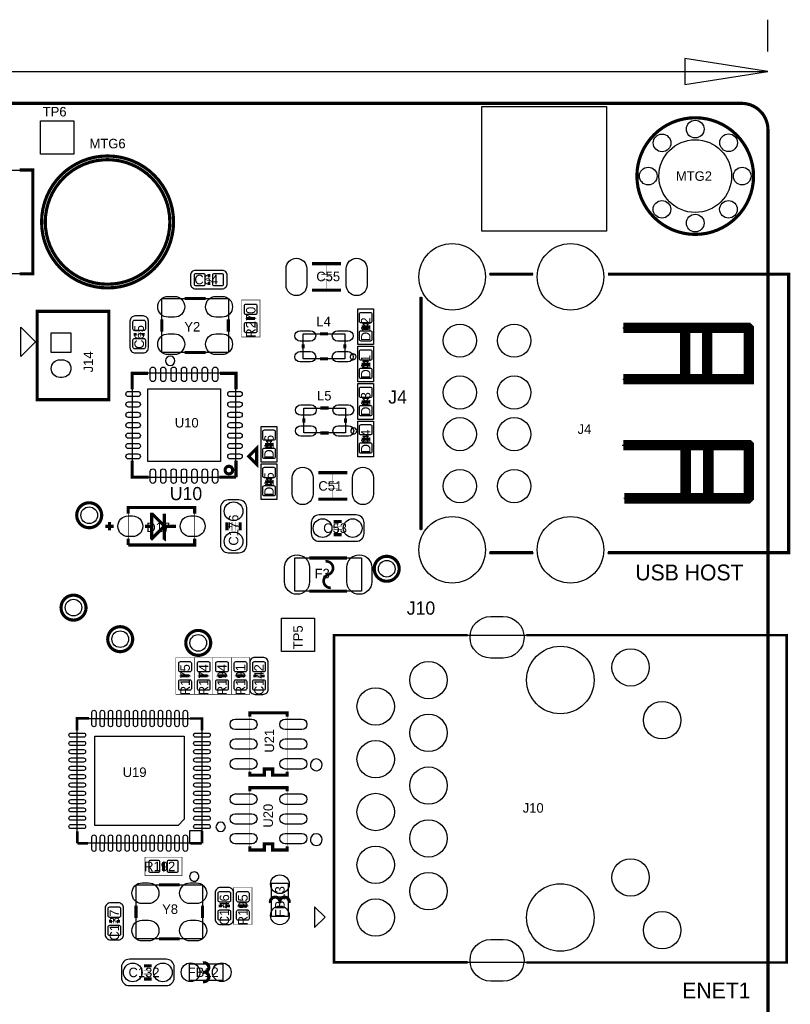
# Model space of a CAD drawing. Extents: x -4 to 121, y -2 to 74.
# Tile 8 of 8: x 84 to 121, y 27 to 74. Entities that reach past the tile are written whole.
import ezdxf
from ezdxf.enums import TextEntityAlignment as Align

# ---------------------------------------------------------------- set-up
doc = ezdxf.new("R2010")
doc.units = 0
for name, color, linetype in [('BG_DIMENSION', 2, 'CONTINUOUS'), ('BG_OUTLINE', 23, 'CONTINUOUS'), ('BG_SILKSCREEN_TOP', 7, 'CONTINUOUS'), ('PG_ASSEMBLY_TOP', 212, 'CONTINUOUS'), ('PG_SILKSCREEN_TOP', 7, 'CONTINUOUS'), ('PIN_TOP', 12, 'CONTINUOUS'), ('RD_ASSEMBLY_TOP', 23, 'CONTINUOUS')]:
    doc.layers.add(name, color=color, linetype=linetype)

msp = doc.modelspace()

# ---------------------------------------------------------------- linework, layer by layer
at = {"layer": 'BG_DIMENSION'}
for points in [[(119.99976, 72.499982), (119.99976, 74.026522)], [(115.999768, 70.90156), (119.99976, 71.5264), (115.999768, 72.15124), (115.999768, 70.90156)], [(67.0941, 71.5264), (119.99976, 71.5264)]]:
    msp.add_lwpolyline(points, dxfattribs=at)
at = {"layer": 'BG_OUTLINE', "const_width": 0.1524}
msp.add_lwpolyline([(0, 1.4732), (0, 68.72986, -0.414214), (1.27, 69.99986), (118.72976, 69.99986, -0.414214), (119.99976, 68.72986), (119.99976, 1.27, -0.414214), (118.72976, 0), (1.27, 0, -0.414214), (0, 1.27), (0, 1.4732)], format="xyb", dxfattribs=at)
at = {"layer": 'BG_SILKSCREEN_TOP'}
msp.add_lwpolyline([(106.2228, 63.8556), (106.2228, 69.855588), (112.222788, 69.855588), (112.222788, 63.8556)], close=True, dxfattribs=at)
at = {"layer": 'PG_ASSEMBLY_TOP', "const_width": 0.1524}
msp.add_lwpolyline([(91.213432, 64.291972, 1), (85.219032, 64.291972, 1), (91.213432, 64.291972)], format="xyb", dxfattribs=at)
at = {"layer": 'PG_ASSEMBLY_TOP'}
for points in [[(33.81629, 66.792094), (84.61629, 66.792094), (84.61629, 61.79185), (33.81629, 61.79185), (33.81629, 66.792094)], [(108.697776, 61.78423), (106.589576, 61.78423)], [(112.279176, 48.37303), (120.991376, 48.37303), (120.991376, 61.78423), (112.304576, 61.78423)], [(103.287576, 60.69203), (103.287576, 49.46523)], [(92.230702, 60.608972), (94.030546, 60.608972), (94.030546, 58.009028), (90.830654, 58.009028), (90.830654, 60.608972), (92.330524, 60.608972)], [(84.828888, 55.736236), (88.27897, 55.736236), (88.27897, 59.986164), (84.828888, 59.986164), (84.828888, 55.736236)], [(99.632516, 57.704482), (97.63252, 57.704482), (97.63252, 58.904378), (99.632516, 58.904378), (99.632516, 57.704482)], [(113.015776, 59.19343), (119.086376, 59.19343), (119.086376, 56.70423), (113.015776, 56.70423)], [(116.012976, 59.19343), (116.012976, 56.70423)], [(117.079776, 59.19343), (117.079776, 56.70423)], [(99.664012, 54.134512), (97.664016, 54.134512), (97.664016, 55.334408), (99.664012, 55.334408), (99.664012, 54.134512)], [(112.990376, 53.55463), (119.086376, 53.55463), (119.086376, 50.98923), (113.066576, 50.98923)], [(116.038376, 53.55463), (116.038376, 50.98923)], [(117.130576, 53.55463), (117.130576, 50.98923)], [(106.589576, 48.37303), (108.723176, 48.37303)], [(100.433632, 46.5201), (97.23374, 46.5201), (97.23374, 48.1203), (100.433632, 48.1203), (100.433632, 46.5201)], [(99.120706, 44.403264), (120.900698, 44.403264), (120.900698, 28.653232), (99.120706, 28.653232), (99.120706, 44.403264)], [(86.76005, 34.393632), (86.76005, 40.39362), (92.760038, 40.39362), (92.760038, 34.393632), (86.76005, 34.393632)], [(91.385898, 29.78531), (89.586054, 29.78531), (89.586054, 32.385254), (92.785946, 32.385254), (92.785946, 29.78531), (91.286076, 29.78531)], [(96.108774, 30.868366), (96.108774, 32.468566), (96.908874, 32.468566), (96.908874, 30.868366), (96.108774, 30.868366)], [(92.160852, 28.579826), (93.761052, 28.579826), (93.761052, 27.779726), (92.160852, 27.779726), (92.160852, 28.579826)]]:
    msp.add_lwpolyline(points, dxfattribs=at)
for points, const_width in [([(98.752152, 62.2173), (98.752152, 61.7728)], 0.0254), ([(98.752152, 62.2173), (98.752152, 61.7728)], 0.0254), ([(93.091, 61.5696), (93.091, 61.6966)], 0.0254), ([(98.498152, 61.7728), (99.006152, 61.7728)], 0.0254), ([(93.1926, 61.5696), (92.9894, 61.5696)], 0.0254), ([(93.1926, 61.468), (92.9894, 61.468)], 0.0254), ([(93.091, 61.341), (93.091, 61.468)], 0.0254), ([(98.498152, 61.5188), (99.006152, 61.5188)], 0.0254), ([(98.7552, 61.5188), (98.7552, 61.0743)], 0.0254), ([(95.55226, 60.537344), (94.66326, 60.537344), (94.66326, 58.759344), (95.55226, 58.759344), (95.55226, 60.537344)], 0.0254), ([(95.26016, 59.699144), (94.95536, 59.699144), (94.95536, 59.597544), (95.26016, 59.597544), (95.26016, 59.699144)], 0.0254), ([(94.82836, 59.648344), (94.95536, 59.648344)], 0.0254), ([(95.38716, 59.648344), (95.26016, 59.648344)], 0.0254), ([(89.5604, 58.8772), (89.6874, 58.8772)], 0.0254), ([(89.6874, 58.7756), (89.6874, 58.9788)], 0.0254), ([(89.789, 58.7756), (89.789, 58.9788)], 0.0254), ([(89.789, 58.8772), (89.916, 58.8772)], 0.0254), ([(99.057714, 51.7144), (99.057714, 52.1589)], 0.0254), ([(99.314762, 51.7144), (98.806762, 51.7144)], 0.0254), ([(99.314762, 51.4604), (98.806762, 51.4604)], 0.0254), ([(99.060762, 51.0159), (99.060762, 51.4604)], 0.0254), ([(99.060762, 51.0159), (99.060762, 51.4604)], 0.0254), ([(89.211404, 50.544984), (89.211404, 48.74514), (92.411296, 48.74514), (92.411296, 50.544984), (89.211404, 50.544984)], 0.0254), ([(88.311228, 49.445164), (88.311228, 49.84496)], 0.1524), ([(94.20606, 49.84623), (94.20606, 49.43983)], 0.0254), ([(94.35846, 49.84623), (94.35846, 49.43983)], 0.0254), ([(99.2886, 49.6316), (99.2886, 49.911)], 0.0254), ([(88.11133, 49.645062), (88.51138, 49.645062)], 0.1524), ([(94.20606, 49.64303), (93.92666, 49.64303)], 0.0254), ([(94.35846, 49.64303), (94.63786, 49.64303)], 0.0254), ([(99.4918, 49.6316), (99.0854, 49.6316)], 0.0254), ([(99.4918, 49.4792), (99.0854, 49.4792)], 0.0254), ([(99.2886, 49.4792), (99.2886, 49.1998)], 0.0254), ([(91.5035, 41.5544), (92.3925, 41.5544), (92.3925, 43.3324), (91.5035, 43.3324), (91.5035, 41.5544)], 0.0254), ([(92.3925, 41.5544), (93.2815, 41.5544), (93.2815, 43.3324), (92.3925, 43.3324), (92.3925, 41.5544)], 0.0254), ([(93.2815, 41.5544), (94.1705, 41.5544), (94.1705, 43.3324), (93.2815, 43.3324), (93.2815, 41.5544)], 0.0254), ([(95.0595, 43.3324), (94.1705, 43.3324), (94.1705, 41.5544), (95.0595, 41.5544), (95.0595, 43.3324)], 0.0254), ([(91.6686, 42.4434), (91.7956, 42.4434)], 0.0254), ([(91.7956, 42.3926), (92.1004, 42.3926), (92.1004, 42.4942), (91.7956, 42.4942), (91.7956, 42.3926)], 0.0254), ([(92.2274, 42.4434), (92.1004, 42.4434)], 0.0254), ([(92.5576, 42.4434), (92.6846, 42.4434)], 0.0254), ([(92.6846, 42.3926), (92.9894, 42.3926), (92.9894, 42.4942), (92.6846, 42.4942), (92.6846, 42.3926)], 0.0254), ([(93.1164, 42.4434), (92.9894, 42.4434)], 0.0254), ([(93.4466, 42.4434), (93.5736, 42.4434)], 0.0254), ([(93.5736, 42.3926), (93.8784, 42.3926), (93.8784, 42.4942), (93.5736, 42.4942), (93.5736, 42.3926)], 0.0254), ([(94.0054, 42.4434), (93.8784, 42.4434)], 0.0254), ([(94.3356, 42.4434), (94.4626, 42.4434)], 0.0254), ([(94.7674, 42.4942), (94.4626, 42.4942), (94.4626, 42.3926), (94.7674, 42.3926), (94.7674, 42.4942)], 0.0254), ([(94.8944, 42.4434), (94.7674, 42.4434)], 0.0254), ([(95.4532, 42.4434), (95.3262, 42.4434)], 0.0254), ([(95.4532, 42.545), (95.4532, 42.3418)], 0.0254), ([(95.5548, 42.545), (95.5548, 42.3418)], 0.0254), ([(95.6818, 42.4434), (95.5548, 42.4434)], 0.0254), ([(96.861122, 37.662358), (96.861122, 40.662606), (95.061278, 40.662606), (95.061278, 37.662358), (95.761302, 37.662358), (95.761302, 37.962586), (96.161098, 37.962586), (96.161098, 37.662358), (96.861122, 37.662358)], 0.0254), ([(96.861122, 34.062162), (96.861122, 37.06241), (95.061278, 37.06241), (95.061278, 34.062162), (95.761302, 34.062162), (95.761302, 34.36239), (96.161098, 34.36239), (96.161098, 34.062162), (96.861122, 34.062162)], 0.0254), ([(90.0176, 33.7185), (90.0176, 32.8295), (91.7956, 32.8295), (91.7956, 33.7185), (90.0176, 33.7185)], 0.0254), ([(90.8558, 33.4264), (90.8558, 33.1216), (90.9574, 33.1216), (90.9574, 33.4264), (90.8558, 33.4264)], 0.0254), ([(90.9066, 33.5534), (90.9066, 33.4264)], 0.0254), ([(90.9066, 32.9946), (90.9066, 33.1216)], 0.0254), ([(94.282514, 30.480254), (95.171514, 30.480254), (95.171514, 32.258254), (94.282514, 32.258254), (94.282514, 30.480254)], 0.0254), ([(93.660214, 31.369254), (93.787214, 31.369254)], 0.0254), ([(93.787214, 31.267654), (93.787214, 31.470854)], 0.0254), ([(93.888814, 31.267654), (93.888814, 31.470854)], 0.0254), ([(93.888814, 31.369254), (94.015814, 31.369254)], 0.0254), ([(94.447614, 31.369254), (94.574614, 31.369254)], 0.0254), ([(94.574614, 31.318454), (94.879414, 31.318454), (94.879414, 31.420054), (94.574614, 31.420054), (94.574614, 31.318454)], 0.0254), ([(95.006414, 31.369254), (94.879414, 31.369254)], 0.0254), ([(88.4936, 30.6324), (88.3666, 30.6324)], 0.0254), ([(88.4936, 30.734), (88.4936, 30.5308)], 0.0254), ([(88.5952, 30.734), (88.5952, 30.5308)], 0.0254), ([(88.7222, 30.6324), (88.5952, 30.6324)], 0.0254), ([(90.152982, 28.24861), (90.152982, 28.52801)], 0.0254), ([(90.356182, 28.24861), (89.949782, 28.24861)], 0.0254), ([(90.356182, 28.09621), (89.949782, 28.09621)], 0.0254), ([(90.152982, 28.09621), (90.152982, 27.81681)], 0.0254)]:
    msp.add_lwpolyline(points, dxfattribs=dict(at, const_width=const_width))
for points in [[(93.98, 61.3283), (93.98, 61.7093, 0.414214), (93.726, 61.9633), (92.456, 61.9633, 0.414214), (92.202, 61.7093), (92.202, 61.3283, 0.414214), (92.456, 61.0743), (93.726, 61.0743, 0.414214), (93.98, 61.3283)], [(89.5477, 57.9882), (89.9287, 57.9882, 0.414214), (90.1827, 58.2422), (90.1827, 59.5122, 0.414214), (89.9287, 59.7662), (89.5477, 59.7662, 0.414214), (89.2937, 59.5122), (89.2937, 58.2422, 0.414214), (89.5477, 57.9882)], [(94.53626, 50.91303), (94.02826, 50.91303, 0.414214), (93.64726, 50.53203), (93.64726, 48.75403, 0.414214), (94.02826, 48.37303), (94.53626, 48.37303, 0.414214), (94.91726, 48.75403), (94.91726, 50.53203, 0.414214), (94.53626, 50.91303)], [(100.5586, 49.3014), (100.5586, 49.8094, 0.414214), (100.1776, 50.1904), (98.3996, 50.1904, 0.414214), (98.0186, 49.8094), (98.0186, 49.3014, 0.414214), (98.3996, 48.9204), (100.1776, 48.9204, 0.414214), (100.5586, 49.3014)], [(95.6945, 43.3324), (95.3135, 43.3324, 0.414214), (95.0595, 43.0784), (95.0595, 41.8084, 0.414214), (95.3135, 41.5544), (95.6945, 41.5544, 0.414214), (95.9485, 41.8084), (95.9485, 43.0784, 0.414214), (95.6945, 43.3324)], [(93.647514, 30.480254), (94.028514, 30.480254, 0.414214), (94.282514, 30.734254), (94.282514, 32.004254, 0.414214), (94.028514, 32.258254), (93.647514, 32.258254, 0.414214), (93.393514, 32.004254), (93.393514, 30.734254, 0.414214), (93.647514, 30.480254)], [(88.7349, 31.5214), (88.3539, 31.5214, 0.414214), (88.0999, 31.2674), (88.0999, 29.9974, 0.414214), (88.3539, 29.7434), (88.7349, 29.7434, 0.414214), (88.9889, 29.9974), (88.9889, 31.2674, 0.414214), (88.7349, 31.5214)], [(91.422982, 27.91841), (91.422982, 28.42641, 0.414214), (91.041982, 28.80741), (89.263982, 28.80741, 0.414214), (88.882982, 28.42641), (88.882982, 27.91841, 0.414214), (89.263982, 27.53741), (91.041982, 27.53741, 0.414214), (91.422982, 27.91841)]]:
    msp.add_lwpolyline(points, format="xyb", dxfattribs=at)
for points in [[(100.26015, 60.108846), (101.020118, 60.108846), (101.020118, 58.388758), (100.26015, 58.388758)], [(84.038948, 57.821322), (84.038948, 59.221116), (84.729066, 58.531252), (84.729066, 58.511186)], [(101.020118, 56.588914), (100.26015, 56.588914), (100.26015, 58.309002), (101.020118, 58.309002)], [(89.397078, 52.008278), (94.397322, 52.008278), (94.397322, 57.008522), (89.397078, 57.008522)], [(100.26015, 56.509158), (101.020118, 56.509158), (101.020118, 54.78907), (100.26015, 54.78907)], [(101.020118, 52.989226), (100.26015, 52.989226), (100.26015, 54.709314), (101.020118, 54.709314)], [(95.606616, 54.454044), (96.366584, 54.454044), (96.366584, 52.733956), (95.606616, 52.733956)], [(96.366584, 50.934112), (95.606616, 50.934112), (95.606616, 52.6542), (96.366584, 52.6542)], [(92.760038, 34.393632), (92.760038, 34.99358), (92.16009, 34.99358), (92.16009, 34.393632)], [(98.168714, 31.329122), (98.168714, 30.329124), (98.182684, 30.329124), (98.68281, 30.829504), (98.182938, 31.329122)]]:
    msp.add_lwpolyline(points, close=True, dxfattribs=at)
for points in [[(91.454224, 57.608978, 1), (91.006976, 57.609022, 1)], [(100.174044, 57.804304, 1), (99.890992, 57.804556, 1)], [(100.20554, 54.234334, 1), (99.922488, 54.234586, 1)], [(98.543872, 38.162484, 1), (97.978528, 38.16248, 1)], [(93.885766, 35.173666, 1), (93.434322, 35.173586, 1)], [(98.543872, 34.562288, 1), (97.978528, 34.562284, 1)], [(92.60967, 32.785304, 1), (92.16233, 32.78526, 1)]]:
    msp.add_lwpolyline(points, format="xyb", close=True, dxfattribs=at)
at = {"layer": 'PG_SILKSCREEN_TOP'}
for points, const_width in [([(119.30634, 66.49974, 1), (113.69294, 66.49974, 1), (119.30634, 66.49974)], 0.1524), ([(91.391486, 64.291972, 1), (85.040978, 64.291972, 1), (91.391486, 64.291972)], 0.1524), ([(94.239334, 52.3494, 1), (93.873066, 52.3494, 1), (94.239334, 52.3494)], 0.150114), ([(87.931752, 50.176684, 1), (86.731856, 50.176684, 1), (87.931752, 50.176684)], 0.1524), ([(98.706686, 47.9552, -0.920255), (98.833686, 47.3202, 0.866233), (98.960686, 46.6852)], 0.127), ([(102.250748, 47.5996, 1), (101.050852, 47.5996, 1), (102.250748, 47.5996)], 0.1524), ([(87.177626, 45.729144, 1), (85.97773, 45.729144, 1), (87.177626, 45.729144)], 0.1524), ([(89.423748, 44.21124, 1), (88.223852, 44.21124, 1), (89.423748, 44.21124)], 0.1524), ([(93.181424, 44.032424, 1), (91.981528, 44.032424, 1), (93.181424, 44.032424)], 0.1524), ([(96.508824, 31.513526), (96.508824, 31.56839, 1.116858), (96.058736, 31.518352)], 0.1524), ([(96.958912, 31.513526), (96.958912, 31.56839, 1.11689), (96.508824, 31.518352)], 0.1524), ([(92.806012, 28.179776), (92.860876, 28.179776, 1.116858), (92.810838, 28.629864)], 0.1524), ([(92.806012, 27.729688), (92.860876, 27.729688, 1.11689), (92.810838, 28.179776)], 0.1524)]:
    msp.add_lwpolyline(points, format="xyb", dxfattribs=dict(at, const_width=const_width))
for points, const_width in [([(83.98637, 66.792094), (84.61629, 66.792094), (84.61629, 61.79185), (83.98637, 61.79185)], 0.1524), ([(98.0567, 62.2808), (99.4537, 62.2808)], 0.1524), ([(93.1545, 61.7093), (93.0275, 61.7093)], 0.1524), ([(108.699554, 61.778642), (106.59999, 61.778642)], 0.1524), ([(112.29975, 61.778642), (120.999758, 61.778642), (120.999758, 48.378618), (112.29975, 48.378618)], 0.1524), ([(93.0275, 61.3283), (93.1545, 61.3283)], 0.1524), ([(91.930474, 60.608972), (92.930726, 60.608972)], 0.1524), ([(98.0567, 61.0108), (99.4537, 61.0108)], 0.1524), ([(103.299768, 60.678568), (103.299768, 49.478692)], 0.1524), ([(84.828888, 55.736236), (88.27897, 55.736236), (88.27897, 59.986164), (84.828888, 59.986164), (84.828888, 55.736236)], 0.1524), ([(94.90456, 59.648344), (95.31096, 59.648344)], 0.1524), ([(90.830654, 59.009026), (90.830654, 59.608974)], 0.1524), ([(94.030546, 59.009026), (94.030546, 59.608974)], 0.1524), ([(100.840032, 59.248802), (100.440236, 59.248802)], 0.130048), ([(113.041176, 59.19343), (119.035576, 59.19343), (119.086376, 59.14263), (119.086376, 56.72963), (113.041176, 56.72963)], 0.500126), ([(116.012976, 59.21883), (116.012976, 56.78043), (115.962176, 56.72963)], 0.500126), ([(117.079776, 59.21883), (117.079776, 56.72963)], 0.500126), ([(89.5477, 58.9407), (89.5477, 58.8137)], 0.1524), ([(89.9287, 58.8137), (89.9287, 58.9407)], 0.1524), ([(98.832416, 58.904378), (98.43262, 58.904378)], 0.1524), ([(97.63252, 58.204354), (97.63252, 58.404506)], 0.1524), ([(99.632516, 58.204354), (99.632516, 58.404506)], 0.1524), ([(91.930474, 58.009028), (92.930726, 58.009028)], 0.1524), ([(98.832416, 57.704482), (98.43262, 57.704482)], 0.1524), ([(100.440236, 57.448958), (100.840032, 57.448958)], 0.130048), ([(90.17, 57.008522), (89.397078, 57.008522), (89.397078, 56.2356)], 0.150114), ([(94.397322, 56.2356), (94.397322, 57.008522), (93.6244, 57.008522)], 0.150114), ([(100.840032, 55.649114), (100.440236, 55.649114)], 0.130048), ([(98.863912, 55.334408), (98.464116, 55.334408)], 0.1524), ([(97.664016, 54.634384), (97.664016, 54.834536)], 0.1524), ([(99.664012, 54.634384), (99.664012, 54.834536)], 0.1524), ([(98.863912, 54.134512), (98.464116, 54.134512)], 0.1524), ([(95.0087, 53.0098), (95.3897, 52.6288), (95.3897, 53.3908), (95.0087, 53.0098)], 0.150114), ([(96.186498, 53.594), (95.786702, 53.594)], 0.130048), ([(100.440236, 53.84927), (100.840032, 53.84927)], 0.130048), ([(113.041176, 53.55463), (119.060976, 53.55463), (119.086376, 53.52923), (119.086376, 51.04003), (119.035576, 50.98923), (113.091976, 50.98923)], 0.500126), ([(116.038376, 53.47843), (116.038376, 50.98923)], 0.500126), ([(117.130576, 53.45303), (117.130576, 51.09083)], 0.500126), ([(89.397078, 52.8066), (89.397078, 52.008278), (90.1954, 52.008278)], 0.150114), ([(94.397322, 52.008278), (94.397322, 52.8066)], 0.150114), ([(99.756214, 52.2224), (98.359214, 52.2224)], 0.1524), ([(93.599, 52.008278), (94.397322, 52.008278)], 0.150114), ([(95.786702, 51.794156), (96.186498, 51.794156)], 0.130048), ([(99.756214, 50.9524), (98.359214, 50.9524)], 0.1524), ([(89.211404, 50.24501), (89.211404, 50.544984), (92.411296, 50.544984), (92.411296, 50.24501)], 0.1524), ([(90.34145, 50.225198), (90.34145, 49.064926), (90.351356, 49.05502), (90.921332, 49.624996), (90.921332, 49.685194), (90.381328, 50.225198), (90.34145, 50.225198)], 0.1524), ([(90.951304, 50.25517), (90.951304, 48.97501), (90.941398, 48.965104)], 0.1524), ([(88.311228, 49.84496), (88.311228, 49.445164)], 0.1524), ([(93.96476, 49.83353), (93.96476, 49.45253)], 0.1524), ([(94.59976, 49.83353), (94.59976, 49.45253)], 0.1524), ([(99.4791, 49.8729), (99.0981, 49.8729)], 0.1524), ([(88.11133, 49.645062), (88.51138, 49.645062)], 0.1524), ([(90.01125, 49.645062), (90.281252, 49.645062)], 0.1524), ([(90.911426, 49.645062), (91.511374, 49.645062)], 0.1524), ([(99.4791, 49.2379), (99.0981, 49.2379)], 0.1524), ([(89.211404, 48.74514), (89.211404, 49.045114)], 0.1524), ([(92.411296, 49.045114), (92.411296, 48.74514), (89.211404, 48.74514)], 0.1524), ([(108.699554, 48.378618), (106.59999, 48.378618)], 0.1524), ([(99.733608, 48.1203), (97.933764, 48.1203)], 0.1524), ([(99.733608, 46.5201), (97.933764, 46.5201)], 0.1524), ([(105.5497, 28.652216), (99.120706, 28.653232), (99.120706, 44.403264), (105.5497, 44.403264)], 0.125476), ([(108.37164, 28.650184), (120.896634, 28.650184), (120.896634, 44.405296), (108.373672, 44.405296)], 0.125476), ([(92.1512, 42.4434), (91.7448, 42.4434)], 0.1524), ([(93.0402, 42.4434), (92.6338, 42.4434)], 0.1524), ([(93.9292, 42.4434), (93.5228, 42.4434)], 0.1524), ([(94.4118, 42.4434), (94.8182, 42.4434)], 0.1524), ([(95.3135, 42.5069), (95.3135, 42.3799)], 0.1524), ([(95.6945, 42.3799), (95.6945, 42.5069)], 0.1524), ([(86.750144, 39.823644), (86.750144, 40.403526), (87.330026, 40.403526)], 0.124968), ([(92.180156, 40.39362), (92.760038, 40.39362), (92.760038, 39.823644)], 0.124968), ([(96.86417, 40.488362), (96.861122, 40.662606), (95.061278, 40.662606), (95.06331, 40.488362)], 0.1524), ([(96.861122, 37.83457), (96.861122, 37.662358), (96.161098, 37.662358), (96.161098, 37.962586), (95.761302, 37.962586), (95.761302, 37.662358), (95.061278, 37.662358), (95.060262, 37.836602)], 0.1524), ([(96.86417, 36.888166), (96.861122, 37.06241), (95.061278, 37.06241), (95.06331, 36.888166)], 0.1524), ([(86.76005, 34.393632), (86.76005, 34.963608)], 0.124968), ([(92.760038, 34.383726), (92.760038, 34.973514)], 0.124968), ([(87.279988, 34.383726), (86.769956, 34.383726)], 0.124968), ([(92.199968, 34.383726), (92.739972, 34.383726)], 0.124968), ([(96.861122, 34.234374), (96.861122, 34.062162), (96.161098, 34.062162), (96.161098, 34.36239), (95.761302, 34.36239), (95.761302, 34.062162), (95.061278, 34.062162), (95.060262, 34.236406)], 0.1524), ([(90.9066, 33.0708), (90.9066, 33.4772)], 0.1524), ([(91.686126, 32.385254), (90.685874, 32.385254)], 0.1524), ([(89.586054, 31.385256), (89.586054, 30.785308)], 0.1524), ([(92.785946, 31.385256), (92.785946, 30.785308)], 0.1524), ([(93.647514, 31.432754), (93.647514, 31.305754)], 0.1524), ([(94.028514, 31.305754), (94.028514, 31.432754)], 0.1524), ([(94.930214, 31.369254), (94.523814, 31.369254)], 0.1524), ([(88.3539, 30.6959), (88.3539, 30.5689)], 0.1524), ([(88.7349, 30.5689), (88.7349, 30.6959)], 0.1524), ([(91.686126, 29.78531), (90.685874, 29.78531)], 0.1524), ([(90.343482, 28.48991), (89.962482, 28.48991)], 0.1524), ([(90.343482, 27.85491), (89.962482, 27.85491)], 0.1524)]:
    msp.add_lwpolyline(points, dxfattribs=dict(at, const_width=const_width))
for points in [[(100.640134, 59.248802), (100.780088, 59.388756), (100.50018, 59.388756)], [(100.640134, 59.248802), (100.780088, 59.108848), (100.50018, 59.108848)], [(84.038948, 59.221116), (84.729066, 58.531252), (84.729066, 58.511186), (84.038948, 57.821322)], [(100.640134, 57.448958), (100.50018, 57.588912), (100.780088, 57.588912)], [(100.640134, 57.448958), (100.50018, 57.309004), (100.780088, 57.309004)], [(100.640134, 55.649114), (100.780088, 55.789068), (100.50018, 55.789068)], [(100.640134, 55.649114), (100.780088, 55.50916), (100.50018, 55.50916)], [(95.9866, 53.594), (96.126554, 53.733954), (95.846646, 53.733954)], [(95.9866, 53.594), (96.126554, 53.454046), (95.846646, 53.454046)], [(100.640134, 53.84927), (100.50018, 53.989224), (100.780088, 53.989224)], [(100.640134, 53.84927), (100.50018, 53.709316), (100.780088, 53.709316)], [(95.9866, 51.794156), (95.846646, 51.93411), (96.126554, 51.93411)], [(95.9866, 51.794156), (95.846646, 51.654202), (96.126554, 51.654202)], [(92.760038, 34.393632), (92.760038, 34.99358), (92.16009, 34.99358), (92.16009, 34.393632)], [(98.168714, 31.329122), (98.168714, 30.329124), (98.182684, 30.329124), (98.68281, 30.829504), (98.182938, 31.329122)]]:
    msp.add_lwpolyline(points, close=True, dxfattribs=at)
for points in [[(91.454224, 57.608978, 1), (91.006976, 57.609022, 1)], [(100.174044, 57.804304, 1), (99.890992, 57.804556, 1)], [(100.20554, 54.234334, 1), (99.922488, 54.234586, 1)], [(98.543872, 38.162484, 1), (97.978528, 38.16248, 1)], [(93.885766, 35.173666, 1), (93.434322, 35.173586, 1)], [(98.543872, 34.562288, 1), (97.978528, 34.562284, 1)], [(92.60967, 32.785304, 1), (92.16233, 32.78526, 1)]]:
    msp.add_lwpolyline(points, format="xyb", close=True, dxfattribs=at)
at = {"layer": 'PIN_TOP'}
for points in [[(86.591013, 67.554983), (84.991067, 67.554983), (84.991067, 69.154929), (86.591013, 69.154929)], [(86.45398, 58.011314), (85.50402, 58.011314), (85.50402, 58.961274), (86.45398, 58.961274)], [(93.64726, 52.75834), (90.14714, 52.75834), (90.14714, 56.25846), (93.64726, 56.25846)], [(98.183573, 43.624627), (96.583627, 43.624627), (96.583627, 45.224573), (98.183573, 45.224573)], [(87.610188, 35.24377), (87.610188, 39.543736), (91.910154, 39.543736), (91.910154, 35.543744), (91.61018, 35.24377)]]:
    msp.add_lwpolyline(points, close=True, dxfattribs=at)
for points in [[(97.805113, 62.04585), (97.805113, 61.24575, -1), (96.805115, 61.24575), (96.805115, 62.04585, -1)], [(100.705285, 62.04585), (100.705285, 61.24575, -1), (99.705287, 61.24575), (99.705287, 62.04585, -1)], [(92.476066, 61.818774), (92.826078, 61.818774, -0.415686), (92.901008, 61.743844), (92.901008, 61.293756, -0.415686), (92.826078, 61.218826), (92.476066, 61.218826, -0.415686), (92.401136, 61.293756), (92.401136, 61.743844, -0.415686)], [(93.355922, 61.818774), (93.705934, 61.818774, -0.415686), (93.780864, 61.743844), (93.780864, 61.293756, -0.415686), (93.705934, 61.218826), (93.355922, 61.218826, -0.415686), (93.280992, 61.293756), (93.280992, 61.743844, -0.415686)], [(91.430475, 59.709177), (91.130501, 59.709177, -1), (91.130501, 60.709175), (91.430475, 60.709175, -1)], [(93.730699, 59.709177), (93.430725, 59.709177, -1), (93.430725, 60.709175), (93.730699, 60.709175, -1)], [(94.807786, 59.913266), (94.807786, 60.263278, -0.415686), (94.882716, 60.338208), (95.332804, 60.338208, -0.415686), (95.407734, 60.263278), (95.407734, 59.913266, -0.415686), (95.332804, 59.838336), (94.882716, 59.838336, -0.415686)], [(100.34016, 59.513724), (100.34016, 59.863736, -0.415686), (100.41509, 59.938666), (100.865178, 59.938666, -0.415686), (100.940108, 59.863736), (100.940108, 59.513724, -0.415686), (100.865178, 59.438794), (100.41509, 59.438794, -0.415686)], [(90.038174, 59.492134), (90.038174, 59.142122, -0.415686), (89.963244, 59.067192), (89.513156, 59.067192, -0.415686), (89.438226, 59.142122), (89.438226, 59.492134, -0.415686), (89.513156, 59.567064), (89.963244, 59.567064, -0.415686)], [(94.807786, 59.03341), (94.807786, 59.383422, -0.415686), (94.882716, 59.458352), (95.332804, 59.458352, -0.415686), (95.407734, 59.383422), (95.407734, 59.03341, -0.415686), (95.332804, 58.95848), (94.882716, 58.95848, -0.415686)], [(91.430475, 57.908825), (91.130501, 57.908825, -1), (91.130501, 58.908823), (91.430475, 58.908823, -1)], [(93.730699, 57.908825), (93.430725, 57.908825, -1), (93.430725, 58.908823), (93.730699, 58.908823, -1)], [(97.982278, 58.556017), (97.482406, 58.556017, -1), (97.482406, 59.056143), (97.982278, 59.056143, -1)], [(99.78263, 58.556017), (99.282758, 58.556017, -1), (99.282758, 59.056143), (99.78263, 59.056143, -1)], [(100.34016, 58.633868), (100.34016, 58.98388, -0.415686), (100.41509, 59.05881), (100.865178, 59.05881, -0.415686), (100.940108, 58.98388), (100.940108, 58.633868, -0.415686), (100.865178, 58.558938), (100.41509, 58.558938, -0.415686)], [(90.038174, 58.612278), (90.038174, 58.262266, -0.415686), (89.963244, 58.187336), (89.513156, 58.187336, -0.415686), (89.438226, 58.262266), (89.438226, 58.612278, -0.415686), (89.513156, 58.687208), (89.963244, 58.687208, -0.415686)], [(97.982278, 57.552717), (97.482406, 57.552717, -1), (97.482406, 58.052843), (97.982278, 58.052843, -1)], [(99.78263, 57.552717), (99.282758, 57.552717, -1), (99.282758, 58.052843), (99.78263, 58.052843, -1)], [(100.940108, 58.063892), (100.940108, 57.71388, -0.415686), (100.865178, 57.63895), (100.41509, 57.63895, -0.415686), (100.34016, 57.71388), (100.34016, 58.063892, -0.415686), (100.41509, 58.138822), (100.865178, 58.138822, -0.415686)], [(85.928962, 57.661048), (86.029038, 57.661048, -1), (86.029038, 56.811164), (85.928962, 56.811164, -1)], [(90.522044, 57.183528), (90.522044, 56.73344, -1), (90.272108, 56.73344), (90.272108, 57.183528, -1)], [(91.02217, 57.183528), (91.02217, 56.73344, -1), (90.772234, 56.73344), (90.772234, 57.183528, -1)], [(91.522042, 57.183528), (91.522042, 56.73344, -1), (91.272106, 56.73344), (91.272106, 57.183528, -1)], [(92.022168, 57.183528), (92.022168, 56.73344, -1), (91.772232, 56.73344), (91.772232, 57.183528, -1)], [(92.522294, 57.183528), (92.522294, 56.73344, -1), (92.272358, 56.73344), (92.272358, 57.183528, -1)], [(93.022166, 57.183528), (93.022166, 56.73344, -1), (92.77223, 56.73344), (92.77223, 57.183528, -1)], [(93.522292, 57.183528), (93.522292, 56.73344, -1), (93.272356, 56.73344), (93.272356, 57.183528, -1)], [(100.940108, 57.184036), (100.940108, 56.834024, -0.415686), (100.865178, 56.759094), (100.41509, 56.759094, -0.415686), (100.34016, 56.834024), (100.34016, 57.184036, -0.415686), (100.41509, 57.258966), (100.865178, 57.258966, -0.415686)], [(89.222072, 56.133492), (89.67216, 56.133492, -1), (89.67216, 55.883556), (89.222072, 55.883556, -1)], [(94.12224, 56.133492), (94.572328, 56.133492, -1), (94.572328, 55.883556), (94.12224, 55.883556, -1)], [(100.34016, 55.914036), (100.34016, 56.264048, -0.415686), (100.41509, 56.338978), (100.865178, 56.338978, -0.415686), (100.940108, 56.264048), (100.940108, 55.914036, -0.415686), (100.865178, 55.839106), (100.41509, 55.839106, -0.415686)], [(89.222072, 55.633366), (89.67216, 55.633366, -1), (89.67216, 55.38343), (89.222072, 55.38343, -1)], [(94.12224, 55.633366), (94.572328, 55.633366, -1), (94.572328, 55.38343), (94.12224, 55.38343, -1)], [(98.013774, 54.986047), (97.513902, 54.986047, -1), (97.513902, 55.486173), (98.013774, 55.486173, -1)], [(99.814126, 54.986047), (99.314254, 54.986047, -1), (99.314254, 55.486173), (99.814126, 55.486173, -1)], [(100.34016, 55.03418), (100.34016, 55.384192, -0.415686), (100.41509, 55.459122), (100.865178, 55.459122, -0.415686), (100.940108, 55.384192), (100.940108, 55.03418, -0.415686), (100.865178, 54.95925), (100.41509, 54.95925, -0.415686)], [(89.222072, 55.133494), (89.67216, 55.133494, -1), (89.67216, 54.883558), (89.222072, 54.883558, -1)], [(94.12224, 55.133494), (94.572328, 55.133494, -1), (94.572328, 54.883558), (94.12224, 54.883558, -1)], [(89.222072, 54.633368), (89.67216, 54.633368, -1), (89.67216, 54.383432), (89.222072, 54.383432, -1)], [(94.12224, 54.633368), (94.572328, 54.633368, -1), (94.572328, 54.383432), (94.12224, 54.383432, -1)], [(100.940108, 54.464204), (100.940108, 54.114192, -0.415686), (100.865178, 54.039262), (100.41509, 54.039262, -0.415686), (100.34016, 54.114192), (100.34016, 54.464204, -0.415686), (100.41509, 54.539134), (100.865178, 54.539134, -0.415686)], [(89.222072, 54.133242), (89.67216, 54.133242, -1), (89.67216, 53.883306), (89.222072, 53.883306, -1)], [(94.12224, 54.133242), (94.572328, 54.133242, -1), (94.572328, 53.883306), (94.12224, 53.883306, -1)], [(95.686626, 53.858922), (95.686626, 54.208934, -0.415686), (95.761556, 54.283864), (96.211644, 54.283864, -0.415686), (96.286574, 54.208934), (96.286574, 53.858922, -0.415686), (96.211644, 53.783992), (95.761556, 53.783992, -0.415686)], [(98.013774, 53.982747), (97.513902, 53.982747, -1), (97.513902, 54.482873), (98.013774, 54.482873, -1)], [(99.814126, 53.982747), (99.314254, 53.982747, -1), (99.314254, 54.482873), (99.814126, 54.482873, -1)], [(89.222072, 53.63337), (89.67216, 53.63337, -1), (89.67216, 53.383434), (89.222072, 53.383434, -1)], [(94.12224, 53.63337), (94.572328, 53.63337, -1), (94.572328, 53.383434), (94.12224, 53.383434, -1)], [(100.940108, 53.584348), (100.940108, 53.234336, -0.415686), (100.865178, 53.159406), (100.41509, 53.159406, -0.415686), (100.34016, 53.234336), (100.34016, 53.584348, -0.415686), (100.41509, 53.659278), (100.865178, 53.659278, -0.415686)], [(89.222072, 53.133244), (89.67216, 53.133244, -1), (89.67216, 52.883308), (89.222072, 52.883308, -1)], [(94.12224, 53.133244), (94.572328, 53.133244, -1), (94.572328, 52.883308), (94.12224, 52.883308, -1)], [(95.686626, 52.979066), (95.686626, 53.329078, -0.415686), (95.761556, 53.404008), (96.211644, 53.404008, -0.415686), (96.286574, 53.329078), (96.286574, 52.979066, -0.415686), (96.211644, 52.904136), (95.761556, 52.904136, -0.415686)], [(90.522044, 52.28336), (90.522044, 51.833272, -1), (90.272108, 51.833272), (90.272108, 52.28336, -1)], [(91.02217, 52.28336), (91.02217, 51.833272, -1), (90.772234, 51.833272), (90.772234, 52.28336, -1)], [(91.522042, 52.28336), (91.522042, 51.833272, -1), (91.272106, 51.833272), (91.272106, 52.28336, -1)], [(92.022168, 52.28336), (92.022168, 51.833272, -1), (91.772232, 51.833272), (91.772232, 52.28336, -1)], [(92.522294, 52.28336), (92.522294, 51.833272, -1), (92.272358, 51.833272), (92.272358, 52.28336, -1)], [(93.022166, 52.28336), (93.022166, 51.833272, -1), (92.77223, 51.833272), (92.77223, 52.28336, -1)], [(93.522292, 52.28336), (93.522292, 51.833272, -1), (93.272356, 51.833272), (93.272356, 52.28336, -1)], [(96.286574, 52.40909), (96.286574, 52.059078, -0.415686), (96.211644, 51.984148), (95.761556, 51.984148, -0.415686), (95.686626, 52.059078), (95.686626, 52.40909, -0.415686), (95.761556, 52.48402), (96.211644, 52.48402, -0.415686)], [(97.107629, 51.18735), (97.107629, 51.98745, -1), (98.107627, 51.98745), (98.107627, 51.18735, -1)], [(100.007801, 51.18735), (100.007801, 51.98745, -1), (101.007799, 51.98745), (101.007799, 51.18735, -1)], [(96.286574, 51.529234), (96.286574, 51.179222, -0.415686), (96.211644, 51.104292), (95.761556, 51.104292, -0.415686), (95.686626, 51.179222), (95.686626, 51.529234, -0.415686), (95.761556, 51.604164), (96.211644, 51.604164, -0.415686)], [(94.732221, 50.367184), (94.732221, 50.367184, -1), (93.832299, 50.367184), (93.832299, 50.367184, -1)], [(89.211277, 50.145061), (89.411175, 50.145061, -1), (89.411175, 49.145063), (89.211277, 49.145063, -1)], [(92.211525, 50.145061), (92.411423, 50.145061, -1), (92.411423, 49.145063), (92.211525, 49.145063, -1)], [(98.564446, 49.105439), (98.564446, 49.105439, -1), (98.564446, 50.005361), (98.564446, 50.005361, -1)], [(100.012754, 49.105439), (100.012754, 49.105439, -1), (100.012754, 50.005361), (100.012754, 50.005361, -1)], [(94.732221, 48.918876), (94.732221, 48.918876, -1), (93.832299, 48.918876), (93.832299, 48.918876, -1)], [(96.736662, 46.970188), (96.736662, 47.670212, -1), (97.936558, 47.670212), (97.936558, 46.970188, -1)], [(99.730814, 46.970188), (99.730814, 47.670212, -1), (100.93071, 47.670212), (100.93071, 46.970188, -1)], [(106.660696, 45.303186), (107.260644, 45.303186, -1), (107.260644, 43.30319), (106.660696, 43.30319, -1)], [(92.247974, 43.058334), (92.247974, 42.708322, -0.415686), (92.173044, 42.633392), (91.722956, 42.633392, -0.415686), (91.648026, 42.708322), (91.648026, 43.058334, -0.415686), (91.722956, 43.133264), (92.173044, 43.133264, -0.415686)], [(93.136974, 43.058334), (93.136974, 42.708322, -0.415686), (93.062044, 42.633392), (92.611956, 42.633392, -0.415686), (92.537026, 42.708322), (92.537026, 43.058334, -0.415686), (92.611956, 43.133264), (93.062044, 43.133264, -0.415686)], [(94.025974, 43.058334), (94.025974, 42.708322, -0.415686), (93.951044, 42.633392), (93.500956, 42.633392, -0.415686), (93.426026, 42.708322), (93.426026, 43.058334, -0.415686), (93.500956, 43.133264), (93.951044, 43.133264, -0.415686)], [(94.315026, 42.708322), (94.315026, 43.058334, -0.415686), (94.389956, 43.133264), (94.840044, 43.133264, -0.415686), (94.914974, 43.058334), (94.914974, 42.708322, -0.415686), (94.840044, 42.633392), (94.389956, 42.633392, -0.415686)], [(95.204026, 42.708322), (95.204026, 43.058334, -0.415686), (95.278956, 43.133264), (95.729044, 43.133264, -0.415686), (95.803974, 43.058334), (95.803974, 42.708322, -0.415686), (95.729044, 42.633392), (95.278956, 42.633392, -0.415686)], [(92.247974, 42.178478), (92.247974, 41.828466, -0.415686), (92.173044, 41.753536), (91.722956, 41.753536, -0.415686), (91.648026, 41.828466), (91.648026, 42.178478, -0.415686), (91.722956, 42.253408), (92.173044, 42.253408, -0.415686)], [(93.136974, 42.178478), (93.136974, 41.828466, -0.415686), (93.062044, 41.753536), (92.611956, 41.753536, -0.415686), (92.537026, 41.828466), (92.537026, 42.178478, -0.415686), (92.611956, 42.253408), (93.062044, 42.253408, -0.415686)], [(94.025974, 42.178478), (94.025974, 41.828466, -0.415686), (93.951044, 41.753536), (93.500956, 41.753536, -0.415686), (93.426026, 41.828466), (93.426026, 42.178478, -0.415686), (93.500956, 42.253408), (93.951044, 42.253408, -0.415686)], [(94.315026, 41.828466), (94.315026, 42.178478, -0.415686), (94.389956, 42.253408), (94.840044, 42.253408, -0.415686), (94.914974, 42.178478), (94.914974, 41.828466, -0.415686), (94.840044, 41.753536), (94.389956, 41.753536, -0.415686)], [(95.204026, 41.828466), (95.204026, 42.178478, -0.415686), (95.278956, 42.253408), (95.729044, 42.253408, -0.415686), (95.803974, 42.178478), (95.803974, 41.828466, -0.415686), (95.729044, 41.753536), (95.278956, 41.753536, -0.415686)], [(87.459473, 40.093762), (87.460929, 40.693963, -1), (87.660827, 40.693478), (87.659371, 40.093277, -1)], [(87.859269, 40.093762), (87.860725, 40.693963, -1), (88.060623, 40.693478), (88.059167, 40.093277, -1)], [(88.259319, 40.093762), (88.260775, 40.693963, -1), (88.460673, 40.693478), (88.459217, 40.093277, -1)], [(88.659369, 40.093762), (88.660825, 40.693963, -1), (88.860723, 40.693478), (88.859267, 40.093277, -1)], [(89.059419, 40.093762), (89.060875, 40.693963, -1), (89.260773, 40.693478), (89.259317, 40.093277, -1)], [(89.459469, 40.093762), (89.460925, 40.693963, -1), (89.660823, 40.693478), (89.659367, 40.093277, -1)], [(89.859265, 40.093762), (89.860721, 40.693963, -1), (90.060619, 40.693478), (90.059163, 40.093277, -1)], [(90.259315, 40.093762), (90.260771, 40.693963, -1), (90.460669, 40.693478), (90.459213, 40.093277, -1)], [(90.659365, 40.093762), (90.660821, 40.693963, -1), (90.860719, 40.693478), (90.859263, 40.093277, -1)], [(91.059415, 40.093762), (91.060871, 40.693963, -1), (91.260769, 40.693478), (91.259313, 40.093277, -1)], [(91.459465, 40.093762), (91.460921, 40.693963, -1), (91.660819, 40.693478), (91.659363, 40.093277, -1)], [(91.859261, 40.093762), (91.860717, 40.693963, -1), (92.060615, 40.693478), (92.059159, 40.093277, -1)], [(94.361381, 40.362505), (95.161227, 40.362505, -1), (95.161227, 39.862379), (94.361381, 39.862379, -1)], [(96.761173, 40.362505), (97.561019, 40.362505, -1), (97.561019, 39.862379), (96.761173, 39.862379, -1)], [(86.459949, 39.693469), (87.060151, 39.693469, -1), (87.060151, 39.493571), (86.459949, 39.493571, -1)], [(92.459937, 39.693469), (93.060139, 39.693469, -1), (93.060139, 39.493571), (92.459937, 39.493571, -1)], [(94.361381, 39.412545), (95.161227, 39.412545, -1), (95.161227, 38.912419), (94.361381, 38.912419, -1)], [(96.761173, 39.412545), (97.561019, 39.412545, -1), (97.561019, 38.912419), (96.761173, 38.912419, -1)], [(86.459949, 39.293673), (87.060151, 39.293673, -1), (87.060151, 39.093775), (86.459949, 39.093775, -1)], [(86.459949, 38.893623), (87.060151, 38.893623, -1), (87.060151, 38.693725), (86.459949, 38.693725, -1)], [(92.459937, 39.293673), (93.060139, 39.293673, -1), (93.060139, 39.093775), (92.459937, 39.093775, -1)], [(92.459937, 38.893623), (93.060139, 38.893623, -1), (93.060139, 38.693725), (92.459937, 38.693725, -1)], [(86.459949, 38.493573), (87.060151, 38.493573, -1), (87.060151, 38.293675), (86.459949, 38.293675, -1)], [(92.459937, 38.493573), (93.060139, 38.493573, -1), (93.060139, 38.293675), (92.459937, 38.293675, -1)], [(94.361381, 38.462585), (95.161227, 38.462585, -1), (95.161227, 37.962459), (94.361381, 37.962459, -1)], [(96.761173, 38.462585), (97.561019, 38.462585, -1), (97.561019, 37.962459), (96.761173, 37.962459, -1)], [(86.459949, 38.093523), (87.060151, 38.093523, -1), (87.060151, 37.893625), (86.459949, 37.893625, -1)], [(92.459937, 38.093523), (93.060139, 38.093523, -1), (93.060139, 37.893625), (92.459937, 37.893625, -1)], [(86.459949, 37.693473), (87.060151, 37.693473, -1), (87.060151, 37.493575), (86.459949, 37.493575, -1)], [(92.459937, 37.693473), (93.060139, 37.693473, -1), (93.060139, 37.493575), (92.459937, 37.493575, -1)], [(86.459949, 37.293677), (87.060151, 37.293677, -1), (87.060151, 37.093779), (86.459949, 37.093779, -1)], [(92.459937, 37.293677), (93.060139, 37.293677, -1), (93.060139, 37.093779), (92.459937, 37.093779, -1)], [(86.459949, 36.893627), (87.060151, 36.893627, -1), (87.060151, 36.693729), (86.459949, 36.693729, -1)], [(86.459949, 36.493577), (87.060151, 36.493577, -1), (87.060151, 36.293679), (86.459949, 36.293679, -1)], [(92.459937, 36.893627), (93.060139, 36.893627, -1), (93.060139, 36.693729), (92.459937, 36.693729, -1)], [(92.459937, 36.493577), (93.060139, 36.493577, -1), (93.060139, 36.293679), (92.459937, 36.293679, -1)], [(94.361381, 36.762309), (95.161227, 36.762309, -1), (95.161227, 36.262183), (94.361381, 36.262183, -1)], [(96.761173, 36.762309), (97.561019, 36.762309, -1), (97.561019, 36.262183), (96.761173, 36.262183, -1)], [(86.459949, 36.093527), (87.060151, 36.093527, -1), (87.060151, 35.893629), (86.459949, 35.893629, -1)], [(92.459937, 36.093527), (93.060139, 36.093527, -1), (93.060139, 35.893629), (92.459937, 35.893629, -1)], [(86.459949, 35.693477), (87.060151, 35.693477, -1), (87.060151, 35.493579), (86.459949, 35.493579, -1)], [(92.459937, 35.693477), (93.060139, 35.693477, -1), (93.060139, 35.493579), (92.459937, 35.493579, -1)], [(94.361381, 35.812349), (95.161227, 35.812349, -1), (95.161227, 35.312223), (94.361381, 35.312223, -1)], [(96.761173, 35.812349), (97.561019, 35.812349, -1), (97.561019, 35.312223), (96.761173, 35.312223, -1)], [(86.459949, 35.293681), (87.060151, 35.293681, -1), (87.060151, 35.093783), (86.459949, 35.093783, -1)], [(92.459937, 35.293681), (93.060139, 35.293681, -1), (93.060139, 35.093783), (92.459937, 35.093783, -1)], [(87.459473, 34.093774), (87.460929, 34.693975, -1), (87.660827, 34.69349), (87.659371, 34.093289, -1)], [(87.859269, 34.093774), (87.860725, 34.693975, -1), (88.060623, 34.69349), (88.059167, 34.093289, -1)], [(88.259319, 34.093774), (88.260775, 34.693975, -1), (88.460673, 34.69349), (88.459217, 34.093289, -1)], [(88.659369, 34.093774), (88.660825, 34.693975, -1), (88.860723, 34.69349), (88.859267, 34.093289, -1)], [(89.059419, 34.093774), (89.060875, 34.693975, -1), (89.260773, 34.69349), (89.259317, 34.093289, -1)], [(89.459469, 34.093774), (89.460925, 34.693975, -1), (89.660823, 34.69349), (89.659367, 34.093289, -1)], [(89.859265, 34.093774), (89.860721, 34.693975, -1), (90.060619, 34.69349), (90.059163, 34.093289, -1)], [(90.259315, 34.093774), (90.260771, 34.693975, -1), (90.460669, 34.69349), (90.459213, 34.093289, -1)], [(90.659365, 34.093774), (90.660821, 34.693975, -1), (90.860719, 34.69349), (90.859263, 34.093289, -1)], [(91.059415, 34.093774), (91.060871, 34.693975, -1), (91.260769, 34.69349), (91.259313, 34.093289, -1)], [(91.459465, 34.093774), (91.460921, 34.693975, -1), (91.660819, 34.69349), (91.659363, 34.093289, -1)], [(91.859261, 34.093774), (91.860717, 34.693975, -1), (92.060615, 34.69349), (92.059159, 34.093289, -1)], [(94.361381, 34.862389), (95.161227, 34.862389, -1), (95.161227, 34.362263), (94.361381, 34.362263, -1)], [(96.761173, 34.862389), (97.561019, 34.862389, -1), (97.561019, 34.362263), (96.761173, 34.362263, -1)], [(90.641678, 32.974026), (90.291666, 32.974026, -0.415686), (90.216736, 33.048956), (90.216736, 33.499044, -0.415686), (90.291666, 33.573974), (90.641678, 33.573974, -0.415686), (90.716608, 33.499044), (90.716608, 33.048956, -0.415686)], [(91.521534, 32.974026), (91.171522, 32.974026, -0.415686), (91.096592, 33.048956), (91.096592, 33.499044, -0.415686), (91.171522, 33.573974), (91.521534, 33.573974, -0.415686), (91.596464, 33.499044), (91.596464, 33.048956, -0.415686)], [(96.058863, 32.418528), (96.058863, 32.418528, -1), (96.958785, 32.418528), (96.958785, 32.418528, -1)], [(89.885901, 32.485457), (90.185875, 32.485457, -1), (90.185875, 31.485459), (89.885901, 31.485459, -1)], [(92.186125, 32.485457), (92.486099, 32.485457, -1), (92.486099, 31.485459), (92.186125, 31.485459, -1)], [(94.137988, 31.984188), (94.137988, 31.634176, -0.415686), (94.063058, 31.559246), (93.61297, 31.559246, -0.415686), (93.53804, 31.634176), (93.53804, 31.984188, -0.415686), (93.61297, 32.059118), (94.063058, 32.059118, -0.415686)], [(95.026988, 31.984188), (95.026988, 31.634176, -0.415686), (94.952058, 31.559246), (94.50197, 31.559246, -0.415686), (94.42704, 31.634176), (94.42704, 31.984188, -0.415686), (94.50197, 32.059118), (94.952058, 32.059118, -0.415686)], [(88.244426, 30.897322), (88.244426, 31.247334, -0.415686), (88.319356, 31.322264), (88.769444, 31.322264, -0.415686), (88.844374, 31.247334), (88.844374, 30.897322, -0.415686), (88.769444, 30.822392), (88.319356, 30.822392, -0.415686)], [(96.058863, 30.918404), (96.058863, 30.918404, -1), (96.958785, 30.918404), (96.958785, 30.918404, -1)], [(94.137988, 31.104332), (94.137988, 30.75432, -0.415686), (94.063058, 30.67939), (93.61297, 30.67939, -0.415686), (93.53804, 30.75432), (93.53804, 31.104332, -0.415686), (93.61297, 31.179262), (94.063058, 31.179262, -0.415686)], [(95.026988, 31.104332), (95.026988, 30.75432, -0.415686), (94.952058, 30.67939), (94.50197, 30.67939, -0.415686), (94.42704, 30.75432), (94.42704, 31.104332, -0.415686), (94.50197, 31.179262), (94.952058, 31.179262, -0.415686)], [(88.244426, 30.017466), (88.244426, 30.367478, -0.415686), (88.319356, 30.442408), (88.769444, 30.442408, -0.415686), (88.844374, 30.367478), (88.844374, 30.017466, -0.415686), (88.769444, 29.942536), (88.319356, 29.942536, -0.415686)], [(89.885901, 30.685105), (90.185875, 30.685105, -1), (90.185875, 29.685107), (89.885901, 29.685107, -1)], [(92.186125, 30.685105), (92.486099, 30.685105, -1), (92.486099, 29.685107), (92.186125, 29.685107, -1)], [(106.660696, 29.753306), (107.260644, 29.753306, -1), (107.260644, 27.75331), (106.660696, 27.75331, -1)], [(89.428828, 27.722449), (89.428828, 27.722449, -1), (89.428828, 28.622371), (89.428828, 28.622371, -1)], [(90.877136, 27.722449), (90.877136, 27.722449, -1), (90.877136, 28.622371), (90.877136, 28.622371, -1)], [(92.21089, 28.629737), (92.21089, 28.629737, -1), (92.21089, 27.729815), (92.21089, 27.729815, -1)], [(93.711014, 28.629737), (93.711014, 28.629737, -1), (93.711014, 27.729815), (93.711014, 27.729815, -1)]]:
    msp.add_lwpolyline(points, format="xyb", close=True, dxfattribs=at)
for centre, radius in [((116.49964, 68.76034), 0.424942), ((114.90452, 68.09486), 0.424942), ((116.49964, 66.49974), 1.75006), ((118.10492, 68.10502), 0.424942), ((88.216232, 64.291972), 2.9972), ((114.23904, 66.49974), 0.424942), ((118.76024, 66.49974), 0.424942), ((114.89944, 64.89954), 0.424942), ((118.09984, 64.89954), 0.424942), ((116.49964, 64.23914), 0.424942), ((104.799892, 61.648594), 1.599946), ((110.499652, 61.648594), 1.599946), ((105.169716, 58.57875), 0.799973), ((107.78998, 58.57875), 0.799973), ((105.169716, 56.078628), 0.799973), ((107.78998, 56.078628), 0.799973), ((105.169716, 54.078632), 0.799973), ((107.78998, 54.078632), 0.799973), ((105.169716, 51.57851), 0.799973), ((107.78998, 51.57851), 0.799973), ((87.331804, 50.176684), 0.40005), ((104.799892, 48.508666), 1.599946), ((110.499652, 48.508666), 1.599946), ((101.6508, 47.5996), 0.40005), ((86.577678, 45.729144), 0.40005), ((88.8238, 44.21124), 0.40005), ((92.581476, 44.032424), 0.40005), ((110.010702, 42.243248), 1.624965), ((113.39068, 42.853356), 0.900049), ((103.660702, 42.243248), 0.900049), ((101.120702, 40.973248), 0.900049), ((114.910616, 40.313356), 0.900049), ((103.660702, 39.703248), 0.900049), ((101.120702, 38.433248), 0.900049), ((103.660702, 37.163248), 0.900049), ((101.120702, 35.893248), 0.900049), ((103.660702, 34.623248), 0.900049), ((101.120702, 33.353248), 0.900049), ((113.39068, 32.74314), 0.900049), ((103.660702, 32.083248), 0.900049), ((110.010702, 30.813248), 1.624965), ((101.120702, 30.813248), 0.900049), ((114.910616, 30.20314), 0.900049)]:
    msp.add_circle(centre, radius, dxfattribs=at)

# ---------------------------------------------------------------- texts
at = {"layer": 'BG_SILKSCREEN_TOP'}
for s, height, width, p in [('J4', 0.635, 1.0004, (101.727, 55.5498)), ('U10', 0.635, 1.0004, (91.2114, 50.9016)), ('USB HOST', 0.762, 1.000333, (113.6142, 47.0408)), ('J10', 0.635, 1.0004, (102.616, 45.3898)), ('ENET1', 0.762, 1.000333, (115.8748, 26.924))]:
    msp.add_text(s, height=height, dxfattribs=dict(at, width=width)).set_placement(p)
at = {"layer": 'RD_ASSEMBLY_TOP', "width": 1.022222}
for s, p in [('TP6', (85.095334, 69.36994)), ('MTG2', (115.57, 66.27114)), ('C64', (92.39504, 61.2902)), ('C55', (98.262186, 61.44006)), ('L4', (98.265742, 59.271154)), ('Y2', (91.9099, 59.019186)), ('L5', (98.297492, 55.701184)), ('U10', (91.4527, 54.399434)), ('J4', (110.83798, 54.091078)), ('C51', (98.361754, 51.3588)), ('D17', (90.081862, 49.363884)), ('C53', (98.59264, 49.3268)), ('F3', (98.1837, 47.140876)), ('U19', (88.944704, 37.580062)), ('J10', (108.197142, 35.861498)), ('R192', (89.97696, 33.0454)), ('Y8', (90.8431, 30.989524)), ('C132', (89.223342, 27.94381)), ('FB12', (92.071952, 27.951176))]:
    msp.add_text(s, height=0.4572, dxfattribs=at).set_placement(p)
msp.add_text('MTG6', height=0.4572, dxfattribs=at).set_placement((88.216232, 67.835272), align=Align.CENTER)
for s, p in [('R270', (95.33636, 58.718704)), ('C65', (89.9668, 58.18124)), ('D12', (100.868734, 58.552842)), ('J14', (87.5157, 57.052464)), ('D11', (100.868734, 56.752998)), ('D13', (100.868734, 54.953154)), ('D14', (100.868734, 53.15331)), ('D16', (96.2152, 52.89804)), ('D15', (96.2152, 51.098196)), ('C176', (94.51086, 48.71339)), ('TP5', (97.612454, 43.728386)), ('R175', (92.1766, 41.51376)), ('R174', (93.0656, 41.51376)), ('R194', (93.9546, 41.51376)), ('R191', (94.8436, 41.51376)), ('C142', (95.7326, 41.51376)), ('U21', (96.230694, 38.7477)), ('U20', (96.17329, 35.1409)), ('FB13', (96.737424, 30.830266)), ('C146', (94.066614, 30.439614)), ('R195', (94.955614, 30.439614)), ('C137', (88.773, 29.70276))]:
    msp.add_text(s, height=0.4572, rotation=90, dxfattribs=at).set_placement(p)

doc.saveas('drawing.dxf')
